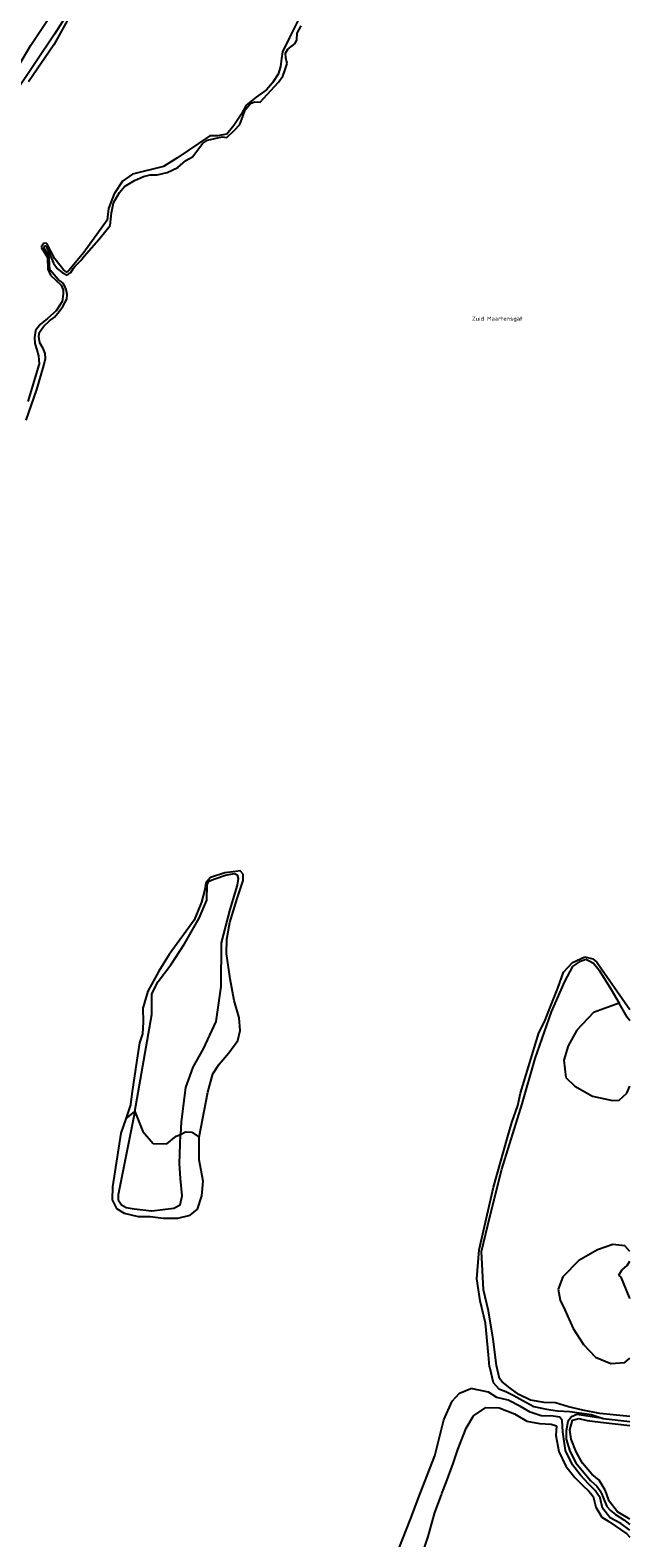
# Model space of a CAD drawing. Header units: metres. Extents: x 102000 to 105000, y 414600 to 420766.
# Tile 57 of 256: x 103858 to 104000, y 416390 to 416747. Entities that reach past the tile are written whole.
import ezdxf

# ---------------------------------------------------------------- set-up
doc = ezdxf.new("R2010")
doc.units = ezdxf.units.M
doc.layers.get('0').update_dxf_attribs({"color": 8})
doc.styles.add('MtXpl_NLCS-ISO', font='NLCS-ISO.ttf')

msp = doc.modelspace()

# ---------------------------------------------------------------- linework, layer by layer
for p, q in [((103896.73, 416798.17), (103863.6, 416746.06)), ((103857.97, 416743.43), (103870.18, 416761.89)), ((103867.5, 416750.79), (103863.4, 416743.57)), ((103921.7, 416749.99), (103919.28, 416745.28)), ((103863.6, 416746.06), (103819.4, 416680.5)), ((103919.28, 416745.28), (103917.67, 416741.88)), ((103921.02, 416744.73), (103921.09, 416746.32)), ((103921.09, 416746.32), (103922.1, 416748.06)), ((103840.67, 416714.28), (103857.97, 416743.43)), ((103863.4, 416743.57), (103857.46, 416734.78)), ((103917.67, 416741.88), (103917.4, 416740.32)), ((103918.38, 416741.57), (103918.94, 416742.54)), ((103918.45, 416740.47), (103918.38, 416741.57)), ((103918.94, 416742.54), (103920.69, 416743.89)), ((103920.69, 416743.89), (103921.02, 416744.73)), ((103917.16, 416738.39), (103916.6, 416736.62)), ((103917.4, 416740.32), (103917.16, 416738.39)), ((103918.24, 416737.49), (103918.77, 416739.11)), ((103918.77, 416739.11), (103918.45, 416740.47)), ((103915.32, 416734.57), (103913.86, 416732.87)), ((103914.03, 416731.76), (103916.7, 416734.72)), ((103916.6, 416736.62), (103915.32, 416734.57)), ((103916.7, 416734.72), (103917.74, 416736.15)), ((103917.74, 416736.15), (103918.24, 416737.49)), ((103911.44, 416731.15), (103909.01, 416729.21)), ((103913.86, 416732.87), (103911.44, 416731.15)), ((103912.32, 416729.92), (103914.03, 416731.76)), ((103907.88, 416727.06), (103906.1, 416724.42)), ((103909.01, 416729.21), (103907.88, 416727.06)), ((103908.22, 416726.59), (103908.83, 416728.17)), ((103908.83, 416728.17), (103910.1, 416729.61)), ((103910.1, 416729.61), (103910.98, 416730.02)), ((103910.98, 416730.02), (103912.32, 416729.92)), ((103906.1, 416724.42), (103904.48, 416722.4)), ((103906.25, 416723.29), (103907.52, 416724.69)), ((103907.52, 416724.69), (103908.22, 416726.59)), ((103900.43, 416721.94), (103892.6, 416716.68)), ((103897.6, 416718.62), (103898.7, 416720.11)), ((103898.7, 416720.11), (103899.85, 416720.95)), ((103899.85, 416720.95), (103903.36, 416721.73)), ((103902.28, 416721.98), (103900.43, 416721.94)), ((103904.48, 416722.4), (103902.28, 416721.98)), ((103903.36, 416721.73), (103904.48, 416721.57)), ((103904.48, 416721.57), (103906.25, 416723.29)), ((103892.6, 416716.68), (103889.46, 416714.67)), ((103894.75, 416716.15), (103896.29, 416716.96)), ((103896.29, 416716.96), (103897.6, 416718.62)), ((103882.09, 416712.85), (103879.74, 416711.22)), ((103889.46, 416714.67), (103882.09, 416712.85)), ((103884.71, 416712.31), (103886.25, 416712.72)), ((103886.25, 416712.72), (103887.91, 416712.75)), ((103887.91, 416712.75), (103890.3, 416713.29)), ((103890.3, 416713.29), (103892.87, 416714.47)), ((103892.87, 416714.47), (103894.75, 416716.15)), ((103879.74, 416711.22), (103877.72, 416708.25)), ((103879, 416708.52), (103880.21, 416709.92)), ((103880.21, 416709.92), (103882.53, 416711.36)), ((103882.53, 416711.36), (103884.71, 416712.31)), ((103877.72, 416708.25), (103876.38, 416704.72)), ((103877.1, 416703.72), (103877.61, 416706.11)), ((103877.61, 416706.11), (103879, 416708.52)), ((103876.1, 416701.94), (103870.53, 416694.3)), ((103876.38, 416704.72), (103876.1, 416701.94)), ((103876.8, 416700.67), (103877.1, 416703.72)), ((103874.14, 416697.41), (103876.8, 416700.67)), ((103861.1, 416696.53), (103860.41, 416695.58)), ((103860.41, 416695.58), (103861.93, 416693.08)), ((103861.78, 416696.47), (103861.1, 416696.53)), ((103861.12, 416695.31), (103861.24, 416695.88)), ((103862.35, 416693.32), (103861.12, 416695.31)), ((103861.24, 416695.88), (103861.53, 416695.88)), ((103861.53, 416695.88), (103861.95, 416695.06)), ((103863.66, 416692.77), (103861.78, 416696.47)), ((103861.95, 416695.06), (103863.35, 416691.79)), ((103870.63, 416693.46), (103874.14, 416697.41)), ((103861.93, 416693.08), (103861.98, 416690.36)), ((103862.45, 416691.06), (103862.35, 416693.32)), ((103863.35, 416691.79), (103864.22, 416690.5)), ((103865.71, 416690.18), (103863.66, 416692.77)), ((103870.53, 416694.3), (103866.61, 416689.53)), ((103868.53, 416691.07), (103869.83, 416692.41)), ((103869.83, 416692.41), (103870.63, 416693.46)), ((103861.98, 416690.36), (103862.67, 416688.91)), ((103862.56, 416690.11), (103862.45, 416691.06)), ((103864.5, 416687.89), (103862.56, 416690.11)), ((103862.67, 416688.91), (103865.15, 416686.52)), ((103864.22, 416690.5), (103865.38, 416689.59)), ((103865.64, 416687.06), (103864.5, 416687.89)), ((103865.38, 416689.59), (103866.57, 416688.93)), ((103866.61, 416689.53), (103865.71, 416690.18)), ((103866.57, 416688.93), (103867.44, 416689.53)), ((103867.44, 416689.53), (103868.12, 416690.6)), ((103868.12, 416690.6), (103868.53, 416691.07)), ((103865.15, 416686.52), (103865.65, 416685.42)), ((103865.68, 416684.46), (103865.41, 416682.69)), ((103865.99, 416686.45), (103865.64, 416687.06)), ((103865.65, 416685.42), (103865.68, 416684.46)), ((103866.39, 416685.5), (103865.99, 416686.45)), ((103866.61, 416684.36), (103866.39, 416685.5)), ((103866.54, 416683.21), (103866.61, 416684.36)), ((103864.03, 416680.5), (103861.93, 416678.62)), ((103865.41, 416682.69), (103864.03, 416680.5)), ((103864.7, 416680.34), (103865.6, 416681.53)), ((103865.6, 416681.53), (103866.54, 416683.21)), ((103860.2, 416677.25), (103859.13, 416675.78)), ((103861.93, 416678.62), (103860.2, 416677.25)), ((103861.07, 416676.8), (103862.4, 416678.12)), ((103862.4, 416678.12), (103863.57, 416678.98)), ((103863.57, 416678.98), (103864.7, 416680.34)), ((103859.13, 416675.78), (103858.83, 416674.18)), ((103858.83, 416674.18), (103858.94, 416672.72)), ((103859.91, 416674.37), (103860.08, 416675.45)), ((103860.14, 416672.89), (103859.91, 416674.37)), ((103860.08, 416675.45), (103861.07, 416676.8)), ((103858.94, 416672.72), (103859.43, 416671.2)), ((103859.43, 416671.2), (103859.77, 416669.79)), ((103859.77, 416669.79), (103859.94, 416667.92)), ((103860.94, 416671.55), (103860.14, 416672.89)), ((103861.4, 416670.38), (103860.94, 416671.55)), ((103861.45, 416669.15), (103861.4, 416670.38)), ((103859.94, 416667.92), (103857.3, 416659.01)), ((103859.39, 416661.84), (103861.1, 416667.47)), ((103861.1, 416667.47), (103861.45, 416669.15)), ((103856.85, 416654.57), (103859.39, 416661.84)), ((103899.5, 416544.8), (103899.27, 416543.29)), ((103900.55, 416546.14), (103899.5, 416544.8)), ((103899.77, 416544.38), (103900.18, 416545.24)), ((103900.18, 416545.24), (103901.61, 416545.8)), ((103904, 416547.18), (103900.55, 416546.14)), ((103901.61, 416545.8), (103904.13, 416546.66)), ((103906.56, 416547.5), (103904, 416547.18)), ((103904.13, 416546.66), (103906.25, 416547.07)), ((103906.25, 416547.07), (103906.89, 416546.75)), ((103907.58, 416547.7), (103906.56, 416547.5)), ((103906.89, 416546.75), (103907.16, 416545.83)), ((103907.16, 416545.83), (103906.93, 416544.32)), ((103906.93, 416541.12), (103908.31, 416545.42)), ((103908.29, 416546.89), (103907.58, 416547.7)), ((103908.31, 416545.42), (103908.29, 416546.89)), ((103899.27, 416543.29), (103898.44, 416540.26)), ((103899.72, 416540.71), (103899.77, 416544.38)), ((103905.17, 416535.43), (103906.93, 416541.12)), ((103906.93, 416544.32), (103905.19, 416538.54)), ((103898.44, 416540.26), (103896.71, 416535.99)), ((103897.86, 416536.47), (103899.72, 416540.71)), ((103905.19, 416538.54), (103903.11, 416530.6)), ((103896.71, 416535.99), (103890.76, 416527.83)), ((103894.44, 416530.38), (103897.86, 416536.47)), ((103904.48, 416531.49), (103905.17, 416535.43)), ((103891.18, 416525.42), (103894.44, 416530.38)), ((103903.11, 416530.6), (103903.02, 416520.29)), ((103904.34, 416528.11), (103904.48, 416531.49)), ((103890.76, 416527.83), (103888.31, 416523.87)), ((103905.27, 416522.11), (103904.34, 416528.11)), ((103986.41, 416525.98), (103989.36, 416527.32)), ((103988.29, 416526.29), (103989.53, 416526.7)), ((103989.36, 416527.32), (103991.2, 416526.85)), ((103989.53, 416526.7), (103990.38, 416526.37)), ((103991.2, 416526.85), (103992.21, 416526.04)), ((103888.31, 416523.87), (103885.73, 416519.14)), ((103888.19, 416521.42), (103891.18, 416525.42)), ((103982.91, 416519.88), (103984.29, 416523.67)), ((103984.29, 416523.67), (103986.41, 416525.98)), ((103984.55, 416521.46), (103986.48, 416525)), ((103986.48, 416525), (103988.29, 416526.29)), ((103990.38, 416526.37), (103991.35, 416525.8)), ((103991.35, 416525.8), (103992.75, 416524.13)), ((103992.21, 416526.04), (104000, 416514.81)), ((103992.75, 416524.13), (103995.61, 416519.57)), ((103886.66, 416518.53), (103888.19, 416521.42)), ((103903.02, 416520.29), (103901.87, 416511.96)), ((103906.17, 416516.95), (103905.27, 416522.11)), ((103981.16, 416515.48), (103982.91, 416519.88)), ((103981.39, 416514.24), (103984.55, 416521.46)), ((103995.61, 416519.57), (103997.43, 416516.28)), ((103885.73, 416519.14), (103884.54, 416515.13)), ((103886.67, 416513.65), (103886.66, 416518.53)), ((103907.4, 416512.86), (103906.17, 416516.95)), ((103997.43, 416516.28), (103991.38, 416514.08)), ((103999.38, 416512.97), (103997.43, 416516.28)), ((103884.54, 416515.13), (103884.6, 416511.81)), ((103885.35, 416505.96), (103886.67, 416513.65)), ((103907.58, 416509.82), (103907.4, 416512.86)), ((103977.52, 416503.22), (103981.39, 416514.24)), ((103979.75, 416511.86), (103981.16, 416515.48)), ((103991.38, 416514.08), (103987.41, 416509.92)), ((104000, 416512.1), (103999.38, 416512.97)), ((103884.48, 416509.06), (103883.73, 416506.93)), ((103884.6, 416511.81), (103884.48, 416509.06)), ((103901.87, 416511.96), (103898.88, 416505.49)), ((103907.07, 416507.42), (103907.58, 416509.82)), ((103974.11, 416494.95), (103978.39, 416509.29)), ((103978.39, 416509.29), (103979.75, 416511.86)), ((103987.41, 416509.92), (103985.39, 416506.16)), ((103882.61, 416490.65), (103885.35, 416505.96)), ((103883.73, 416506.93), (103883.11, 416502.79)), ((103898.88, 416505.49), (103896.41, 416501.15)), ((103904.96, 416504.53), (103907.07, 416507.42)), ((103985.39, 416506.16), (103984.36, 416502.76)), ((103883.11, 416502.79), (103881.92, 416494.79)), ((103901.16, 416499.52), (103902.61, 416501.81)), ((103902.61, 416501.81), (103904.96, 416504.53)), ((103974.48, 416492.45), (103977.52, 416503.22)), ((103984.36, 416502.76), (103984.83, 416498.71)), ((103896.41, 416501.15), (103894.67, 416496.28)), ((103899.95, 416495.17), (103901.16, 416499.52)), ((103984.83, 416498.71), (103986.96, 416496.65)), ((103881.92, 416494.79), (103881.65, 416492.22)), ((103894.67, 416496.28), (103893.59, 416488.16)), ((103897.91, 416484.51), (103899.95, 416495.17)), ((103973.47, 416492.06), (103974.11, 416494.95)), ((103986.96, 416496.65), (103991.16, 416494.24)), ((103997.45, 416493.29), (103999.29, 416495)), ((103999.29, 416495), (104000, 416496.66)), ((103881.65, 416492.22), (103880.51, 416488.86)), ((103969.65, 416476.91), (103974.48, 416492.45)), ((103972.04, 416488.03), (103973.47, 416492.06)), ((103991.16, 416494.24), (103995.87, 416493.21)), ((103995.87, 416493.21), (103997.45, 416493.29)), ((103882.61, 416490.65), (103878.69, 416470.82)), ((103880.51, 416488.86), (103879.35, 416485.47)), ((103880.51, 416488.86), (103882.61, 416490.65)), ((103882.61, 416490.65), (103884.5, 416485.85)), ((103893.59, 416488.16), (103893.47, 416485.19)), ((103970.96, 416484.45), (103972.04, 416488.03)), ((103879.35, 416485.47), (103877.34, 416472.75)), ((103884.5, 416485.85), (103886.96, 416483.04)), ((103890.21, 416482.92), (103892.45, 416484.78)), ((103892.45, 416484.78), (103893.47, 416485.19)), ((103893.2, 416478.25), (103893.47, 416485.19)), ((103893.47, 416485.19), (103894.64, 416485.8)), ((103894.64, 416485.8), (103896.17, 416485.7)), ((103896.17, 416485.7), (103897.91, 416484.51)), ((103897.87, 416479.16), (103897.91, 416484.51)), ((103967.67, 416472.67), (103970.96, 416484.45)), ((103886.96, 416483.04), (103890.21, 416482.92)), ((103893.45, 416474.69), (103893.2, 416478.25)), ((103898.83, 416474.09), (103897.87, 416479.16)), ((103966.8, 416465.61), (103969.65, 416476.91)), ((103893.84, 416470.6), (103893.45, 416474.69)), ((103898.53, 416470.6), (103898.83, 416474.09)), ((103877.34, 416472.75), (103877.27, 416469.67)), ((103877.27, 416469.67), (103878.27, 416467.64)), ((103878.69, 416470.82), (103878.66, 416469.68)), ((103878.66, 416469.68), (103879.48, 416468.5)), ((103893.42, 416468.48), (103893.84, 416470.6)), ((103897.47, 416467.45), (103898.53, 416470.6)), ((103964.24, 416457.79), (103967.67, 416472.67)), ((103878.27, 416467.64), (103880.13, 416466.5)), ((103879.48, 416468.5), (103880.62, 416467.88)), ((103880.13, 416466.5), (103883.4, 416465.71)), ((103880.62, 416467.88), (103882.49, 416467.54)), ((103882.49, 416467.54), (103886.59, 416467.09)), ((103886.59, 416467.09), (103886.65, 416467.09)), ((103886.65, 416467.09), (103891.9, 416467.7)), ((103891.9, 416467.7), (103893.42, 416468.48)), ((103892.8, 416465.33), (103895.76, 416466)), ((103895.76, 416466), (103897.47, 416467.45)), ((103883.4, 416465.71), (103886.31, 416465.7)), ((103886.31, 416465.7), (103889.47, 416465.35)), ((103889.47, 416465.35), (103892.8, 416465.33)), ((103964.8, 416457.4), (103966.8, 416465.61)), ((103995.97, 416459.1), (103992.35, 416457.8)), ((103998.84, 416458.76), (103995.97, 416459.1)), ((104000, 416457.43), (103998.84, 416458.76)), ((103963.76, 416450.9), (103964.24, 416457.79)), ((103965.34, 416448.31), (103964.8, 416457.4)), ((103987.92, 416455.27), (103984.12, 416451.42)), ((103992.35, 416457.8), (103987.92, 416455.27)), ((103997.4, 416451.84), (103998.14, 416452.97)), ((103997.95, 416451.3), (103997.4, 416451.84)), ((103998.14, 416452.97), (103999.39, 416454.1)), ((103999.39, 416454.1), (104000, 416455.15)), ((103964.51, 416445.72), (103963.76, 416450.9)), ((103966.48, 416443.36), (103965.34, 416448.31)), ((103984.12, 416451.42), (103983, 416448.46)), ((103983, 416448.46), (103983.46, 416445.88)), ((103999.9, 416446.48), (103997.95, 416451.3)), ((103965.75, 416440.41), (103964.51, 416445.72)), ((103983.46, 416445.88), (103984.58, 416443.62)), ((104000, 416446.21), (103999.9, 416446.48)), ((103967.62, 416436.6), (103966.48, 416443.36)), ((103984.58, 416443.62), (103986.6, 416439.19)), ((103966.5, 416432.91), (103965.75, 416440.41)), ((103986.6, 416439.19), (103988.99, 416435.37)), ((103968.41, 416430.38), (103967.62, 416436.6)), ((103988.99, 416435.37), (103991.83, 416432.38)), ((103966.75, 416430.05), (103966.5, 416432.91)), ((103969.1, 416427.27), (103968.41, 416430.38)), ((103991.83, 416432.38), (103995.49, 416430.83)), ((103995.49, 416430.83), (103998.78, 416431.06)), ((103998.78, 416431.06), (104000, 416432.11)), ((103966.75, 416430.05), (103967.61, 416426.34)), ((103969.77, 416426.5), (103969.1, 416427.27)), ((103957.84, 416421.91), (103959.63, 416423.8)), ((103959.63, 416423.8), (103962.32, 416424.91)), ((103966.5, 416424.07), (103962.32, 416424.91)), ((103968.45, 416422.79), (103966.5, 416424.07)), ((103967.61, 416426.34), (103968.91, 416424.85)), ((103968.91, 416424.85), (103970.61, 416424.2)), ((103971.61, 416425.03), (103969.77, 416426.5)), ((103970.61, 416424.2), (103972.53, 416423.29)), ((103973.66, 416423.51), (103971.61, 416425.03)), ((103972.53, 416423.29), (103974.66, 416422.05)), ((103976.48, 416422.2), (103973.66, 416423.51)), ((103955.9, 416417.52), (103957.84, 416421.91)), ((103962.93, 416418.44), (103965.89, 416420.39)), ((103965.89, 416420.39), (103969.04, 416420.36)), ((103971.16, 416422.17), (103968.45, 416422.79)), ((103969.04, 416420.36), (103972.68, 416418.96)), ((103974.07, 416420.66), (103971.16, 416422.17)), ((103976.35, 416419.33), (103974.07, 416420.66)), ((103974.66, 416422.05), (103977.26, 416420.7)), ((103979.67, 416421.59), (103976.48, 416422.2)), ((103977.26, 416420.7), (103980.21, 416420.03)), ((103982.36, 416421.55), (103979.67, 416421.59)), ((103980.21, 416420.03), (103982.88, 416419.64)), ((103985.49, 416420.57), (103982.36, 416421.55)), ((103982.88, 416419.64), (103985.78, 416419.49)), ((103988.86, 416419.81), (103985.49, 416420.57)), ((103985.78, 416419.49), (103990.84, 416418.78)), ((103992.9, 416419.03), (103988.86, 416419.81)), ((103953.78, 416408.97), (103955.9, 416417.52)), ((103961.16, 416415.5), (103962.93, 416418.44)), ((103972.68, 416418.96), (103975.59, 416417.21)), ((103975.59, 416417.21), (103978.6, 416416.65)), ((103979.01, 416418.43), (103976.35, 416419.33)), ((103978.6, 416416.65), (103981.31, 416416.48)), ((103981.84, 416418.37), (103979.01, 416418.43)), ((103981.31, 416416.48), (103982.59, 416416.08)), ((103983.38, 416418.14), (103981.84, 416418.37)), ((103982.59, 416416.08), (103982.47, 416413.8)), ((103983.94, 416417.36), (103983.38, 416418.14)), ((103984.14, 416414.67), (103983.94, 416417.36)), ((103985.32, 416417.08), (103984.9, 416414.89)), ((103986.18, 416418.24), (103985.32, 416417.08)), ((103985.76, 416415.12), (103986.4, 416417.4)), ((103987.44, 416418.73), (103986.18, 416418.24)), ((103986.4, 416417.4), (103987.88, 416417.83)), ((103993.68, 416417.8), (103987.44, 416418.73)), ((103987.88, 416417.83), (103989.91, 416417.36)), ((103989.91, 416417.36), (103993.03, 416416.91)), ((103990.84, 416418.78), (103993.68, 416417.8)), ((104000, 416418.27), (103992.9, 416419.03)), ((103993.03, 416416.91), (104000, 416416.19)), ((103993.68, 416417.8), (104000, 416417.08)), ((103959.2, 416410.46), (103961.16, 416415.5)), ((103982.47, 416413.8), (103983.18, 416409.96)), ((103984.77, 416410.26), (103984.14, 416414.67)), ((103984.9, 416414.89), (103984.88, 416412.94)), ((103984.88, 416412.94), (103985.79, 416410.06)), ((103986.12, 416412.91), (103985.76, 416415.12)), ((103987.29, 416409.92), (103986.12, 416412.91)), ((103950.3, 416400), (103953.78, 416408.97)), ((103958.08, 416407.12), (103959.2, 416410.46)), ((103983.18, 416409.96), (103984.83, 416406.5)), ((103986.39, 416406.87), (103984.77, 416410.26)), ((103985.79, 416410.06), (103987.16, 416407.34)), ((103988.75, 416407.19), (103987.29, 416409.92)), ((103956.47, 416402.67), (103958.08, 416407.12)), ((103984.83, 416406.5), (103986.97, 416403.84)), ((103988.28, 416404.35), (103986.39, 416406.87)), ((103987.16, 416407.34), (103990.67, 416403.1)), ((103990.97, 416404.58), (103988.75, 416407.19)), ((103955.43, 416400), (103956.47, 416402.67)), ((103986.97, 416403.84), (103988.83, 416401.9)), ((103990.17, 416402.34), (103988.28, 416404.35)), ((103988.83, 416401.9), (103990.23, 416400.69)), ((103991.74, 416400.72), (103990.17, 416402.34)), ((103990.67, 416403.1), (103992.15, 416401.8)), ((103992.69, 416403.23), (103990.97, 416404.58)), ((103992.15, 416401.8), (103992.98, 416400.69)), ((103994.14, 416400.8), (103992.69, 416403.23)), ((103947.96, 416393.97), (103950.3, 416400)), ((103953.79, 416395.5), (103955.32, 416399.71)), ((103955.32, 416399.71), (103955.43, 416400)), ((103990.23, 416400.69), (103990.76, 416400)), ((103990.76, 416400), (103991.3, 416399.3)), ((103991.3, 416399.3), (103991.96, 416396.78)), ((103992.25, 416400), (103991.74, 416400.72)), ((103992.96, 416398.99), (103992.25, 416400)), ((103993.48, 416396.59), (103992.96, 416398.99)), ((103992.98, 416400.69), (103993.3, 416400)), ((103993.3, 416400), (103993.71, 416399.12)), ((103993.71, 416399.12), (103994.57, 416396.95)), ((103994.45, 416400), (103994.14, 416400.8)), ((103995.12, 416398.24), (103994.45, 416400)), ((103997.07, 416395.65), (103995.12, 416398.24)), ((103952.18, 416389.8), (103953.79, 416395.5)), ((103991.96, 416396.78), (103993.35, 416394.41)), ((103993.35, 416394.41), (103995, 416393.43)), ((103995.33, 416394.3), (103993.48, 416396.59)), ((103994.57, 416396.95), (103995.41, 416396.01)), ((103995.41, 416396.01), (103996.62, 416395.03)), ((103996.62, 416395.03), (103998.55, 416393.79)), ((104000, 416393.91), (103997.07, 416395.65)), ((103943.31, 416382.11), (103947.96, 416393.97)), ((103995, 416393.43), (103999.28, 416390.47)), ((103997.88, 416392.91), (103995.33, 416394.3)), ((104000, 416391.3), (103997.88, 416392.91)), ((103998.55, 416393.79), (104000, 416392.65)), ((103949.11, 416380.64), (103952.18, 416389.8)), ((103999.28, 416390.47), (104000, 416389.69))]:
    msp.add_line(p, q)

# ---------------------------------------------------------------- texts
at = {"style": 'MtXpl_NLCS-ISO'}
msp.add_text('Zuid Maartensgat', height=1, dxfattribs=at).set_placement((103962.57, 416678.12))

doc.saveas('drawing.dxf')
